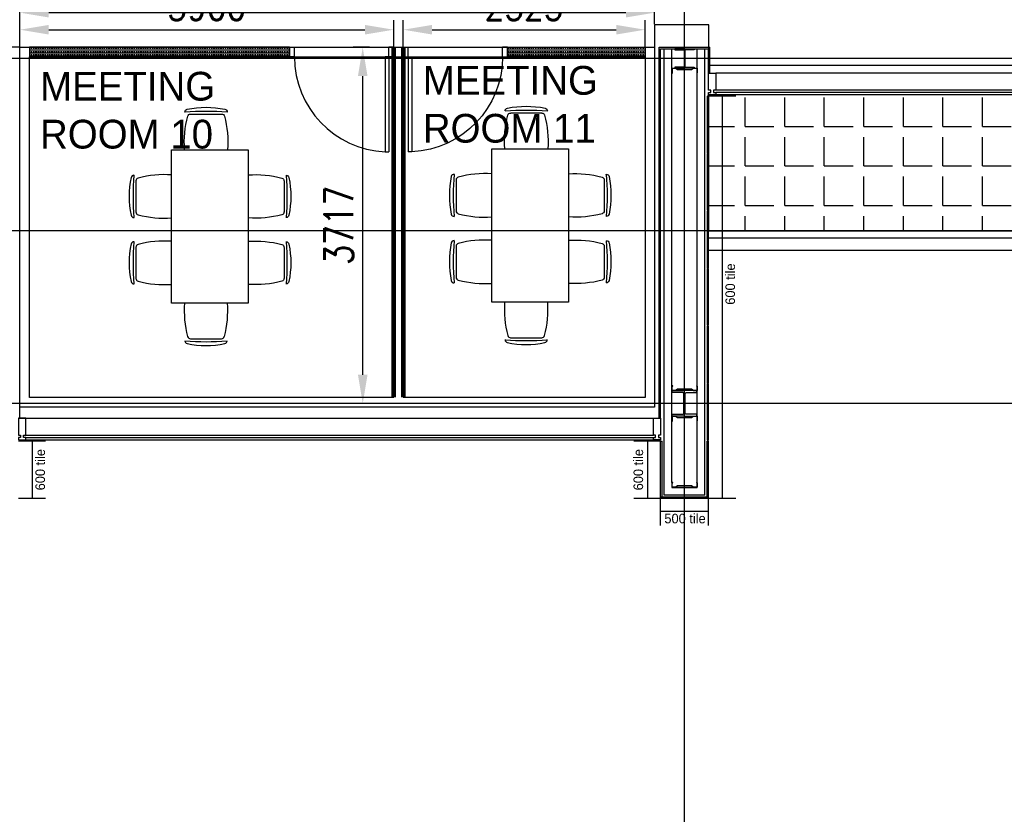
# Model space of a CAD drawing. Header units: millimetres. Extents: x -312551 to 250764, y -35891 to 59426.
# Tile 113 of 256: x -104547 to -94274, y 24122 to 32414. Entities that reach past the tile are written whole.
import ezdxf

# ---------------------------------------------------------------- set-up
doc = ezdxf.new("R2010")
doc.units = ezdxf.units.MM
doc.header["$LTSCALE"] = 2.5
for name, color, linetype in [('curtain walling', 7, 'Continuous'), ('FO-00 - FURN$0$FURNITURE', 22, 'Continuous'), ('GLAZING', 1, 'Continuous'), ('NF ARCH', 4, 'Continuous'), ('NF-AS BUILT', 7, 'Continuous'), ('NF-GRIDS', 252, 'Continuous'), ('NF-Steel columns', 6, 'Continuous'), ('NF-TEXT', 1, 'Continuous'), ('REGUS-FURNITURE', 40, 'Continuous'), ('Revisions', 7, 'Continuous'), ('TERR TILE 500', 11, 'Continuous'), ('TERR TILE 600', 160, 'Continuous'), ('Terrace', 6, 'Continuous'), ('Terracotta Tile', 30, 'Continuous')]:
    doc.layers.add(name, color=color, linetype=linetype)
doc.styles.add('ROMANS', font='romans.shx', dxfattribs={"width": 0.8})
doc.dimstyles.new('100NFDIM', dxfattribs={"dimscale": 100, "dimtxt": 3, "dimasz": 3, "dimexe": 1, "dimexo": 1, "dimgap": 1, "dimtad": 1, "dimdec": 0, "dimdsep": 46, "dimtxsty": 'ROMANS', "dimcen": 3, "dimclrd": 4, "dimclre": 4, "dimclrt": 1, "dimaunit": 1, "dimadec": 0, "dimazin": 0, "dimtfac": 1, "dimtdec": 0, "dimtmove": 0, "dimatfit": 3, "dimfxl": 0, "dimtolj": 1, "dimarcsym": 0})
pattern_1 = [(0, (-207992.777, 0), (0, 31.75), []), (0, (-207992.777, 15.875), (0, 31.75), [15.875, -7.9375])]

# ---------------------------------------------------------------- blocks, each defined once
blk = doc.blocks.new('254')
at = {"layer": 'NF-Steel columns', "color": 2, "linetype": 'Continuous'}
for points in [[(4507, -25241), (4378, -25241), (4378, -25220), (4488, -25220, 0.414214), (4501, -25208), (4501, -25007, 0.414214), (4488, -24995), (4378, -24995), (4378, -24974), (4507, -24974)], [(4507, -25241), (4637, -25241), (4637, -25220), (4527, -25220, -0.414214), (4514, -25208), (4514, -25007, -0.414214), (4527, -24995), (4637, -24995), (4637, -24974), (4507, -24974)]]:
    blk.add_lwpolyline(points, format="xyb", dxfattribs=at)
blk = doc.blocks.new('Door')
at = {"layer": 'REGUS-FURNITURE'}
for p, q in [((0, 0), (0.1, 0)), ((0, 0), (0, -0.05)), ((0.1, 0), (0.1, -0.09)), ((0.1, -0.05), (0, -0.05)), ((0.1, -0.05), (1.09, -0.05)), ((0.1, -0.09), (1.09, -0.09)), ((1.09, -0.09), (1.09, -0.05)), ((0.1, -1.036), (0, -1.036)), ((0, -1.086), (0, -1.036)), ((0, -1.086), (0.1, -1.086)), ((0.1, -1.036), (0.1, -1.086))]:
    blk.add_line(p, q, dxfattribs=at)
blk.add_arc((0.1, -0.045), 0.991, 270, 357.3974, dxfattribs=at)
blk = doc.blocks.new('FO-00 - FURN$0$CHAIR')
at = {"layer": 'FO-00 - FURN$0$FURNITURE'}
for p, q in [((-310, 216), (-537, -16)), ((-284, 271), (-284, 272)), ((-592, -42), (-591, -43))]:
    blk.add_line(p, q, dxfattribs=at)
for centre, radius, start, end in [((228, -536), 981, 124.1013, 147.1632), ((1439, -1722), 2636, 130.8442, 140.4203), ((-305, 251), 30, 45.6322, 124.1013), ((-288, 195), 30, 60.471, 135.6322), ((-803, -714), 1075, 41.6185, 60.471), ((-571, -21), 30, 147.1632, 225.6322), ((-515, -37), 30, 135.6322, 210.7935), ((382, 498, 0), 1075, 210.7935, 229.646)]:
    blk.add_arc(centre, radius, start, end, dxfattribs=at)
blk = doc.blocks.new('TABLE-6')
at = {"layer": 'FO-00 - FURN$0$FURNITURE'}
blk.add_lwpolyline([(105989, 23469), (105989, 25069), (106789, 25069), (106789, 23469)], close=True, dxfattribs=at)
at = {"layer": 'FO-00 - FURN$0$FURNITURE', "xscale": -1}
for p, rotation in [((106124, 25069, 0), 45.62262316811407), ((106789, 24806, 0), 315.6226231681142), ((106789, 24113, 0), 315.6226231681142)]:
    blk.add_blockref('FO-00 - FURN$0$CHAIR', p, dxfattribs=dict(at, rotation=rotation))
at = {"layer": 'FO-00 - FURN$0$FURNITURE'}
for p, rotation in [((105989, 24806, 0), 44.35820787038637), ((105989, 24113, 0), 44.35820787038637), ((106123, 23469, 0), 134.3582078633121)]:
    blk.add_blockref('FO-00 - FURN$0$CHAIR', p, dxfattribs=dict(at, rotation=rotation))
blk = doc.blocks.new('*D196')
at = {"layer": 'Defpoints', "color": 0}
for p in [(-100645, 32309), (-100645, 32026), (-104545, 31815)]:
    blk.add_point(p, dxfattribs=at)
at = {"layer": 'NF ARCH', "color": 4, "lineweight": -2}
for p, q in [((-104545, 31915), (-104545, 32409)), ((-100645, 32126), (-100645, 32409)), ((-104245, 32309), (-100945, 32309))]:
    blk.add_line(p, q, dxfattribs=at)
at = {"layer": 'NF ARCH', "color": 4}
for points in [[(-104245, 32359), (-104245, 32259), (-104545, 32309)], [(-100945, 32359), (-100945, 32259), (-100645, 32309)]]:
    blk.add_solid(points, dxfattribs=at)
at = {"layer": 'NF ARCH', "color": 1, "insert": (-102595, 32559), "char_height": 300, "attachment_point": 5, "style": 'ROMANS'}
blk.add_mtext('\\A1;3900', dxfattribs=at)
blk = doc.blocks.new('*D197')
at = {"layer": 'Defpoints', "color": 0}
for p in [(-98022, 32309), (-100545, 32026), (-98022, 32026)]:
    blk.add_point(p, dxfattribs=at)
at = {"layer": 'NF ARCH', "color": 4, "lineweight": -2}
for p, q in [((-100545, 32126), (-100545, 32409)), ((-98022, 32126), (-98022, 32409)), ((-100245, 32309), (-98322, 32309))]:
    blk.add_line(p, q, dxfattribs=at)
at = {"layer": 'NF ARCH', "color": 4}
for points in [[(-100245, 32359), (-100245, 32259), (-100545, 32309)], [(-98322, 32359), (-98322, 32259), (-98022, 32309)]]:
    blk.add_solid(points, dxfattribs=at)
at = {"layer": 'NF ARCH', "color": 1, "insert": (-99284, 32559), "char_height": 300, "attachment_point": 5, "style": 'ROMANS'}
blk.add_mtext('\\A1;2523', dxfattribs=at)
blk = doc.blocks.new('*D256')
at = {"color": 4, "lineweight": -2, "ltscale": 500000}
for p, q in [((-100898, 32126), (-101068, 32126)), ((-100968, 28709), (-100968, 31826)), ((-100815, 28409), (-101068, 28409))]:
    blk.add_line(p, q, dxfattribs=at)
at = {"color": 4, "ltscale": 500000}
for points in [[(-101018, 31826), (-100918, 31826), (-100968, 32126)], [(-101018, 28709), (-100918, 28709), (-100968, 28409)]]:
    blk.add_solid(points, dxfattribs=at)
at = {"layer": 'Defpoints', "color": 0, "ltscale": 500000}
for p in [(-100968, 32126), (-100798, 32126), (-100715, 28409)]:
    blk.add_point(p, dxfattribs=at)
at = {"color": 1, "ltscale": 500000, "insert": (-101218, 30268), "char_height": 300, "attachment_point": 5, "rotation": 90, "style": 'ROMANS'}
blk.add_mtext('\\A1;3717', dxfattribs=at)
blk = doc.blocks.new('*D257')
at = {"color": 4, "lineweight": -2, "ltscale": 500000}
for p, q in [((-104545, 32164), (-104545, 32587)), ((-97922, 32368), (-97922, 32587)), ((-98222, 32487), (-104245, 32487))]:
    blk.add_line(p, q, dxfattribs=at)
at = {"color": 4, "ltscale": 500000}
for points in [[(-104245, 32537), (-104245, 32437), (-104545, 32487)], [(-98222, 32537), (-98222, 32437), (-97922, 32487)]]:
    blk.add_solid(points, dxfattribs=at)
at = {"layer": 'Defpoints', "color": 0, "ltscale": 500000}
for p in [(-104545, 32487), (-97922, 32268), (-104545, 32064)]:
    blk.add_point(p, dxfattribs=at)
at = {"color": 1, "ltscale": 500000, "insert": (-101234, 32737), "char_height": 300, "attachment_point": 5, "style": 'ROMANS'}
blk.add_mtext('\\A1;6623', dxfattribs=at)

msp = doc.modelspace()

# ---------------------------------------------------------------- hatches: boundary and pattern name
at = {"ltscale": 500000}
h = msp.add_hatch(dxfattribs=at)
h.set_pattern_fill('BRASS', color=8, scale=5, style=0)
h.set_pattern_definition(pattern_1)
h.paths.add_polyline_path([(-101731, 32126.1), (-104445, 32126.1), (-104445, 32026.1), (-101731, 32026.1)])
h = msp.add_hatch(dxfattribs=at)
h.set_pattern_fill('BRASS', color=8, scale=5, style=0)
h.set_pattern_definition(pattern_1)
h.paths.add_polyline_path([(-99459, 32126.1), (-99459, 32026.1), (-98022.5, 32026.1), (-98022.5, 32126.1)])
at = {"layer": 'Terrace'}
h = msp.add_hatch(dxfattribs=at)
h.set_pattern_fill('ANGLE', color=8, scale=1500, style=0)
h.set_pattern_definition([(0, (-2279514.5, -4242199.36), (0, 412.5), [300, -112.5]), (90, (-2279514.5, -4242199.36), (-412.5, 3e-14), [300, -112.5])])
h.paths.add_polyline_path([(-97360, 31629.5), (-97360, 30209.5), (-88260, 30209.5), (-88260, 31629.5)])

# ---------------------------------------------------------------- linework, layer by layer
at = {"color": 8}
for p, q in [((-97823, 27453.5), (-97823, 32111.1)), ((-97743, 27583.5), (-97743, 32111.1)), ((-97477, 27583.5), (-97477, 32111.1)), ((-97397, 27453.5), (-97397, 32111.1)), ((-97397, 27453.5), (-97823, 27453.5)), ((-97743, 27533.5), (-97477, 27533.5))]:
    msp.add_line(p, q, dxfattribs=at)
at = {"color": 8, "ltscale": 500000}
for points in [[(-104445, 32026.1), (-101731, 32026.1), (-101731, 32126.1), (-104445, 32126.1)], [(-99459, 32126.1), (-98022.5, 32126.1), (-98022.5, 32026.1), (-99459, 32026.1)]]:
    msp.add_lwpolyline(points, close=True, dxfattribs=at)
at = {"color": 8}
for points in [[(-97733, 31857.9), (-97743, 31857.9), (-97743, 31907.9), (-97703, 31907.9), (-97683, 31892.9), (-97537, 31892.9), (-97517, 31907.9), (-97477, 31907.9), (-97477, 31857.9), (-97487, 31857.9), (-97487, 31859.9), (-97479, 31859.9), (-97479, 31905.9), (-97516.3, 31905.9), (-97536.3, 31890.9), (-97683.6, 31890.9), (-97703.6, 31905.9), (-97741, 31905.9), (-97741, 31859.9), (-97733, 31859.9)], [(-97733, 28592.8), (-97743, 28592.8), (-97743, 28542.8), (-97703, 28542.8), (-97683, 28557.8), (-97537, 28557.8), (-97517, 28542.8), (-97477, 28542.8), (-97477, 28592.8), (-97487, 28592.8), (-97487, 28590.8), (-97479, 28590.8), (-97479, 28544.8), (-97516.3, 28544.8), (-97536.3, 28559.8), (-97683.6, 28559.8), (-97703.6, 28544.8), (-97741, 28544.8), (-97741, 28590.8), (-97733, 28590.8)], [(-97733, 28226.1), (-97743, 28226.1), (-97743, 28276.1), (-97703, 28276.1), (-97683, 28261.1), (-97537, 28261.1), (-97517, 28276.1), (-97477, 28276.1), (-97477, 28226.1), (-97487, 28226.1), (-97487, 28228.1), (-97479, 28228.1), (-97479, 28274.1), (-97516.3, 28274.1), (-97536.3, 28259.1), (-97683.6, 28259.1), (-97703.6, 28274.1), (-97741, 28274.1), (-97741, 28228.1), (-97733, 28228.1)], [(-97733, 27583.5), (-97743, 27583.5), (-97743, 27533.5), (-97703, 27533.5), (-97683, 27548.5), (-97537, 27548.5), (-97517, 27533.5), (-97477, 27533.5), (-97477, 27583.5), (-97487, 27583.5), (-97487, 27581.5), (-97479, 27581.5), (-97479, 27535.5), (-97516.3, 27535.5), (-97536.3, 27550.5), (-97683.6, 27550.5), (-97703.6, 27535.5), (-97741, 27535.5), (-97741, 27581.5), (-97733, 27581.5)]]:
    msp.add_lwpolyline(points, close=True, dxfattribs=at)
at = {"layer": 'curtain walling', "color": 8}
for points in [[(-97360, 31654.5), (-97337.5, 31654.5), (-97337.5, 31679.5), (-97360, 31679.5), (-97360, 31854.5), (-97285, 31854.5), (-97285, 31679.5), (-97307.5, 31679.5), (-97307.5, 31654.5), (-97285, 31654.5), (-97285, 31629.5), (-97360, 31629.5), (-97360, 31654.5)], [(-104485, 28054.5), (-104507.5, 28054.5), (-104507.5, 28079.5), (-104485, 28079.5), (-104485, 28254.5), (-104560, 28254.5), (-104560, 28079.5), (-104537.5, 28079.5), (-104537.5, 28054.5), (-104560, 28054.5), (-104560, 28029.5), (-104485, 28029.5), (-104485, 28054.5)], [(-97935, 28054.5), (-97912.5, 28054.5), (-97912.5, 28079.5), (-97935, 28079.5), (-97935, 28254.5), (-97860, 28254.5), (-97860, 28079.5), (-97882.5, 28079.5), (-97882.5, 28054.5), (-97860, 28054.5), (-97860, 28029.5), (-97935, 28029.5), (-97935, 28054.5)]]:
    msp.add_lwpolyline(points, dxfattribs=at)
at = {"layer": 'GLAZING', "color": 8}
for p, q in [((-104545, 32126.1), (-105075, 32126.1)), ((-104545, 28254.5), (-104545, 32126.1)), ((-97875, 28254.5), (-97875, 32126.1)), ((-97875, 32126.1), (-97345, 32126.1)), ((-97860, 28254.5), (-97860, 32111.1)), ((-97860, 32111.1), (-97360, 32111.1)), ((-97360, 31854.5), (-97360, 32111.1)), ((-97345, 31854.5), (-97345, 32126.1)), ((-88275, 31854.5), (-97285, 31854.5)), ((-88335, 31679.5), (-97285, 31679.5)), ((-88335, 31654.5), (-97285, 31654.5)), ((-88335, 31629.5), (-97285, 31629.5)), ((-104560, 28254.5), (-97860, 28254.5)), ((-104560, 28254.5), (-97860, 28254.5)), ((-104485, 28079.5), (-97935, 28079.5)), ((-104485, 28079.5), (-97935, 28079.5)), ((-104485, 28054.5), (-97935, 28054.5)), ((-104485, 28054.5), (-97935, 28054.5)), ((-104485, 28029.5), (-97935, 28029.5))]:
    msp.add_line(p, q, dxfattribs=at)
at = {"layer": 'NF ARCH', "color": 8, "ltscale": 500000}
msp.add_line((-95844.1, 31936.6), (-96411.3, 31936.6), dxfattribs=at)
at = {"layer": 'NF ARCH', "color": 8}
for p, q in [((-97360, 30209.5), (-88260, 30209.5)), ((-88260, 30134.5), (-97360, 30134.5)), ((-97360, 30009.5), (-88260, 30009.5))]:
    msp.add_line(p, q, dxfattribs=at)
at = {"layer": 'NF-AS BUILT', "color": 8}
for p, q in [((-97357.5, 32361.6), (-97922.5, 32361.6)), ((-97922.5, 32361.6), (-97922.5, 28371.6)), ((-97357.5, 31936.6), (-97357.5, 32361.6)), ((-104545, 28371.6), (-104545, 32126.1)), ((-92937, 31936.6), (-97357.5, 31936.6)), ((-97922.5, 28371.6), (-104545, 28371.6))]:
    msp.add_line(p, q, dxfattribs=at)
msp.add_lwpolyline([(-97922.5, 28371.6), (-104545, 28371.6), (-104545, 32126.1), (-97922.5, 32126.1)], close=True, dxfattribs=at)
at = {"layer": 'NF-AS BUILT', "color": 8, "ltscale": 0.1, "const_width": 50}
for points in [[(-100645, 32126.1), (-100645, 28471.6)], [(-100545, 32126.1), (-100545, 28471.6)]]:
    msp.add_lwpolyline(points, dxfattribs=at)
at = {"layer": 'NF-AS BUILT', "color": 8}
msp.add_lwpolyline([(-100645, 28471.6), (-104445, 28471.6), (-104445, 32026.1), (-98022.5, 32026.1), (-98022.5, 28471.6), (-100545, 28471.6)], dxfattribs=at)
at = {"layer": 'NF-GRIDS', "color": 8}
for p, q in [((-97610, -27784), (-97610, 58409.3)), ((-88010, 32009.5), (-123470.9, 32009.5)), ((-79247.7, 30209.5), (-123470.9, 30209.5)), ((-43443, 28409.5), (-123470.9, 28409.5))]:
    msp.add_line(p, q, dxfattribs=at)
at = {"layer": 'NF-Steel columns', "color": 8}
for points in [[(-97610, 32111.1), (-97711.6, 32111.1), (-97711.6, 32100.1), (-97624.3, 32100.1, -0.4142136), (-97613.6, 32089.4), (-97613.6, 31929.6, -0.4142136), (-97624.3, 31918.9), (-97711.6, 31918.9), (-97711.6, 31907.9), (-97610, 31907.9)], [(-97610, 32111.1), (-97508.4, 32111.1), (-97508.4, 32100.1), (-97595.6, 32100.1, 0.4142136), (-97606.3, 32089.4), (-97606.3, 31929.6, 0.4142136), (-97595.6, 31918.9), (-97508.4, 31918.9), (-97508.4, 31907.9), (-97610, 31907.9)]]:
    msp.add_lwpolyline(points, format="xyb", dxfattribs=at)
at = {"layer": 'Revisions', "color": 8}
msp.add_line((-104545, 32126.1), (-104545, 32126.1), dxfattribs=at)
at = {"layer": 'TERR TILE 500', "color": 8}
for p, q in [((-97860, 27137), (-97860, 27424.5)), ((-97360, 27137), (-97360, 27424.5)), ((-97360, 27280.7), (-97860, 27280.7))]:
    msp.add_line(p, q, dxfattribs=at)
at = {"layer": 'TERR TILE 600', "color": 8}
for p, q in [((-97076.5, 31616.5), (-97360, 31616.5)), ((-97216.2, 31616.5), (-97216.2, 27416.5)), ((-104276.5, 28016.5), (-104560, 28016.5)), ((-104416.2, 28016.5), (-104416.2, 27416.5)), ((-97856, 28016.5), (-98139.5, 28016.5)), ((-97995.7, 28016.5), (-97995.7, 27416.5)), ((-104276.5, 27416.5), (-104560, 27416.5)), ((-97856, 27416.5), (-98139.5, 27416.5)), ((-97076.5, 27416.5), (-97360, 27416.5))]:
    msp.add_line(p, q, dxfattribs=at)
at = {"layer": 'Terrace', "color": 8}
msp.add_lwpolyline([(-97360, 31629.5), (-97360, 30209.5), (-88260, 30209.5), (-88260, 31629.5)], close=True, dxfattribs=at)
at = {"layer": 'Terracotta Tile', "color": 8}
for p, q in [((-97860, 27424.5), (-97860, 28016.5)), ((-97860, 28016.5), (-97845, 28016.5)), ((-97860, 28016.5), (-97845, 28016.5)), ((-97860, 28016.5), (-97845, 28016.5)), ((-97860, 28016.5), (-97845, 28016.5)), ((-97845, 27439.5), (-97845, 28016.5)), ((-97375, 27439.5), (-97375, 28016.5)), ((-97360, 28016.5), (-97375, 28016.5)), ((-97360, 27424.5), (-97360, 28016.5)), ((-97845, 27439.5), (-97860, 27424.5)), ((-97841, 27431.5), (-97856, 27416.5)), ((-97379, 27431.5), (-97841, 27431.5)), ((-97379, 27431.5), (-97364, 27416.5)), ((-97375, 27439.5), (-97360, 27424.5)), ((-97364, 27416.5), (-97856, 27416.5))]:
    msp.add_line(p, q, dxfattribs=at)
for points in [[(-97360, 31024.5), (-97360, 31616.5), (-97375, 31616.5), (-97375, 31024.5)], [(-97360, 30424.5), (-97360, 31016.5), (-97375, 31016.5), (-97375, 30424.5)], [(-97360, 29824.5), (-97360, 30416.5), (-97375, 30416.5), (-97375, 29824.5)], [(-97360, 29224.5), (-97360, 29816.5), (-97375, 29816.5), (-97375, 29224.5)], [(-97360, 28624.5), (-97360, 29216.5), (-97375, 29216.5), (-97375, 28624.5)], [(-97360, 28024.5), (-97360, 28616.5), (-97375, 28616.5), (-97375, 28024.5)]]:
    msp.add_lwpolyline(points, close=True, dxfattribs=at)

# ---------------------------------------------------------------- block references
at = {"layer": 'NF ARCH', "color": 8}
for p in [(-208950.9, 5987.7), (-205610, 5998.7)]:
    msp.add_blockref('TABLE-6', p, dxfattribs=at)
at = {"layer": 'NF-AS BUILT', "color": 8, "yscale": 1000, "zscale": 1000}
for p, xscale, rotation in [((-100645, 32126.1), 1000, 270), ((-100545, 32126.1), -1000, 90)]:
    msp.add_blockref('Door', p, dxfattribs=dict(at, xscale=xscale, rotation=rotation))
at = {"layer": 'NF-Steel columns', "color": 8}
msp.add_blockref('254', (-102117.5, 53517), dxfattribs=at)

# ---------------------------------------------------------------- texts
at = {"layer": 'NF-TEXT', "color": 8, "char_height": 300, "width": 2089.638, "attachment_point": 1}
for s, insert in [('MEETING ROOM 10', (-104335.4, 31869.5)), ('MEETING ROOM 11', (-100341.1, 31930.8))]:
    msp.add_mtext(s, dxfattribs=dict(at, insert=insert))
at = {"layer": 'TERR TILE 500', "color": 8, "insert": (-97820.6, 27258.3), "char_height": 100, "width": 517.833, "attachment_point": 1}
msp.add_mtext('500 tile', dxfattribs=at)
at = {"layer": 'TERR TILE 600', "color": 8, "char_height": 100, "width": 496.921, "attachment_point": 1, "rotation": 90}
for insert in [(-97183.6, 29439.4), (-104383.6, 27502.2), (-98142.7, 27502.2)]:
    msp.add_mtext('600 tile', dxfattribs=dict(at, insert=insert))

# ---------------------------------------------------------------- dimensions: what is measured, and where the dimension line sits
at = {"ltscale": 500000}
dim = msp.add_linear_dim(base=(-104544.9776727, 32487.2883494), p1=(-97922.4776688, 32268.4513077), p2=(-104544.9776727, 32064.4889389), dimstyle='100NFDIM', dxfattribs=at)
dim.commit()
dim.dimension.update_dxf_attribs({"geometry": '*D257', "text_midpoint": (-101233.7276708, 32737.2883494)})
dim = msp.add_linear_dim(base=(-100968.4, 32126.1), p1=(-100715.2, 28409.5), p2=(-100798.4, 32126.1), angle=90, dimstyle='100NFDIM', dxfattribs=at)
dim.commit()
dim.dimension.update_dxf_attribs({"geometry": '*D256', "text_midpoint": (-101218.4, 30267.8)})
at = {"layer": 'NF ARCH', "color": 8}
for base, p1, p2, picture, middle in [((-100645, 32309.3), (-104545, 31815.4), (-100645, 32026.1), '*D196', (-102595, 32559.3)), ((-98022.477669, 32309.316594), (-100544.977673, 32026.074259), (-98022.477669, 32026.074259), '*D197', (-99283.727671, 32559.316594))]:
    dim = msp.add_linear_dim(base=base, p1=p1, p2=p2, dimstyle='100NFDIM', dxfattribs=at)
    dim.commit()
    dim.dimension.update_dxf_attribs({"geometry": picture, "text_midpoint": middle})

doc.saveas('drawing.dxf')
